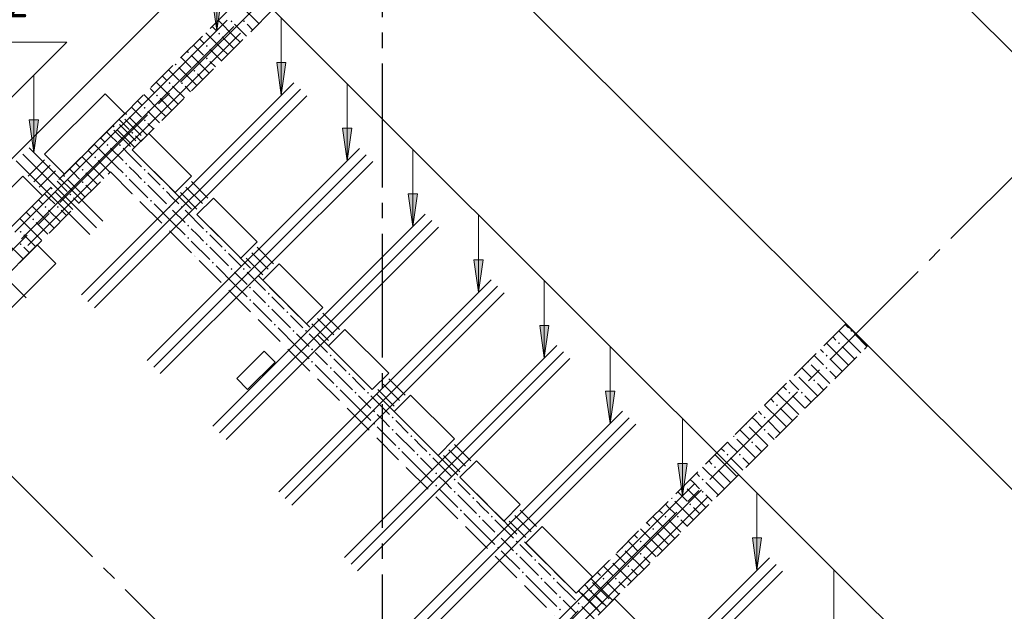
# Model space of a CAD drawing. Header units: millimetres. Extents: x 0 to 42908, y 0 to 59400.
# Tile 17 of 33: x 24034 to 30387, y 29402 to 33223. Entities that reach past the tile are written whole.
import ezdxf

# ---------------------------------------------------------------- set-up
doc = ezdxf.new("R2010")
doc.units = ezdxf.units.MM
doc.linetypes.add('______2', pattern=[270, 200, -70])
doc.linetypes.add('______5', pattern=[1100, 800, -100, 100, -100])
for name, color, linetype, lineweight in [('S1 Стержни арматуры фон', 7, 'Continuous', 25), ('Standard', 7, 'Continuous', 25), ('Оси', 40, '______5', 18), ('Позиционная метка номер позиции', 7, 'Continuous', 13), ('Поперечное армирование AW фон', 7, 'Continuous', 25)]:
    doc.layers.add(name, color=color, linetype=linetype, lineweight=lineweight)
doc.layers.add('ЖБ Перекрытие верхний уровень', color=7, linetype='Continuous', lineweight=25, true_color=0xe0e0ff)
doc.layers.add('ЖБ Стена верхний уровень', color=7, linetype='Continuous', lineweight=25, true_color=0x006e00)
doc.styles.add('GOST 2.304-81', font='txt')

msp = doc.modelspace()

# ---------------------------------------------------------------- hatches: boundary and pattern name
at = {"layer": 'ЖБ Стена верхний уровень', "linetype": 'Continuous', "lineweight": 18, "transparency": 33554687}
for points in [[(25394.5, 33213.1), (25401, 33219.6), (25407.5, 33213.1), (25401, 33206.6)], [(25474.5, 33213.1), (25481, 33219.6), (25487.5, 33213.1), (25481, 33206.6)], [(25314.5, 33133.1), (25321, 33139.6), (25327.4, 33133.1), (25321, 33126.6)], [(25234.5, 33053.1), (25240.9, 33059.6), (25247.4, 33053.1), (25240.9, 33046.6)], [(25114.5, 33013.1), (25121, 33019.6), (25127.4, 33013.1), (25121, 33006.6)], [(25234.5, 32973.1), (25240.9, 32979.6), (25247.4, 32973.1), (25240.9, 32966.6)], [(25034.5, 32933.1), (25040.9, 32939.6), (25047.4, 32933.1), (25040.9, 32926.6)], [(25154.4, 32893.1), (25160.9, 32899.6), (25167.4, 32893.1), (25160.9, 32886.6)], [(24994.5, 32813.1), (25001, 32819.6), (25007.5, 32813.1), (25001, 32806.6)], [(25074.5, 32813.1), (25081, 32819.6), (25087.5, 32813.1), (25081, 32806.6)], [(24914.5, 32733.1), (24921, 32739.6), (24927.4, 32733.1), (24921, 32726.6)], [(24834.5, 32653.1), (24840.9, 32659.6), (24847.4, 32653.1), (24840.9, 32646.6)], [(24714.5, 32613.1), (24721, 32619.6), (24727.4, 32613.1), (24721, 32606.6)], [(24634.5, 32533.1), (24640.9, 32539.6), (24647.4, 32533.1), (24640.9, 32526.6)], [(24834.5, 32573.1), (24840.9, 32579.6), (24847.4, 32573.1), (24840.9, 32566.6)], [(24754.4, 32493.1), (24760.9, 32499.6), (24767.4, 32493.1), (24760.9, 32486.6)], [(24594.5, 32413.1), (24601, 32419.6), (24607.5, 32413.1), (24601, 32406.6)], [(24674.5, 32413.1), (24681, 32419.6), (24687.5, 32413.1), (24681, 32406.6)], [(24514.5, 32333.1), (24521, 32339.6), (24527.4, 32333.1), (24521, 32326.6)], [(24714.5, 32293.1), (24721, 32299.6), (24727.4, 32293.1), (24721, 32286.6)], [(24314.5, 32213.1), (24321, 32219.6), (24327.4, 32213.1), (24321, 32206.6)], [(24434.5, 32253.1), (24440.9, 32259.6), (24447.4, 32253.1), (24440.9, 32246.6)], [(24714.5, 32213.1), (24721, 32219.6), (24727.4, 32213.1), (24721, 32206.6)], [(24834.5, 32253.1), (24840.9, 32259.6), (24847.4, 32253.1), (24840.9, 32246.6)], [(24434.5, 32173.1), (24440.9, 32179.6), (24447.4, 32173.1), (24440.9, 32166.6)], [(24834.5, 32173.1), (24840.9, 32179.6), (24847.4, 32173.1), (24840.9, 32166.6)], [(24234.5, 32133.1), (24240.9, 32139.6), (24247.4, 32133.1), (24240.9, 32126.6)], [(24354.4, 32093.1), (24360.9, 32099.6), (24367.4, 32093.1), (24360.9, 32086.6)], [(24760.5, 32099.2), (24760.9, 32099.6), (24767.4, 32093.1), (24767, 32092.7)], [(24954.4, 32133.1), (24960.9, 32139.6), (24967.4, 32133.1), (24960.9, 32126.6)], [(24874.5, 32053.1), (24881, 32059.6), (24887.5, 32053.1), (24881, 32046.6)], [(24194.5, 32013.1), (24201, 32019.6), (24207.5, 32013.1), (24201, 32006.6)], [(24274.5, 32013.1), (24281, 32019.6), (24287.5, 32013.1), (24281, 32006.6)], [(24994.5, 32013.1), (25001, 32019.6), (25007.5, 32013.1), (25001, 32006.6)], [(25074.5, 32013.1), (25081, 32019.6), (25087.5, 32013.1), (25081, 32006.6)], [(24114.5, 31933.1), (24121, 31939.6), (24127.4, 31933.1), (24121, 31926.6)], [(24920.5, 31939.2), (24921, 31939.6), (24927.4, 31933.1), (24927, 31932.7)], [(25114.5, 31893.1), (25121, 31899.6), (25127.4, 31893.1), (25121, 31886.6)], [(24034.5, 31853.1), (24040.9, 31859.6), (24047.4, 31853.1), (24040.9, 31846.6)], [(25234.5, 31853.1), (25240.9, 31859.6), (25247.4, 31853.1), (25240.9, 31846.6)], [(24034.5, 31773.1), (24040.9, 31779.6), (24047.4, 31773.1), (24040.9, 31766.6)], [(25114.5, 31813.1), (25121, 31819.6), (25127.4, 31813.1), (25121, 31806.6)], [(25234.5, 31773.1), (25240.9, 31779.6), (25247.4, 31773.1), (25240.9, 31766.6)], [(25354.4, 31733.1), (25360.9, 31739.6), (25367.4, 31733.1), (25360.9, 31726.6)], [(25160.5, 31699.2), (25160.9, 31699.6), (25167.4, 31693.1), (25167, 31692.7)], [(25274.5, 31653.1), (25281, 31659.6), (25287.5, 31653.1), (25281, 31646.6)], [(25394.5, 31613.1), (25401, 31619.6), (25407.5, 31613.1), (25401, 31606.6)], [(25474.5, 31613.1), (25481, 31619.6), (25487.5, 31613.1), (25481, 31606.6)], [(25320.5, 31539.2), (25321, 31539.6), (25327.4, 31533.1), (25327, 31532.7)], [(25514.5, 31493.1), (25521, 31499.6), (25527.4, 31493.1), (25521, 31486.6)], [(25634.5, 31453.1), (25640.9, 31459.6), (25647.4, 31453.1), (25640.9, 31446.6)], [(25514.5, 31413.1), (25521, 31419.6), (25527.4, 31413.1), (25521, 31406.6)], [(25634.5, 31373.1), (25640.9, 31379.6), (25647.4, 31373.1), (25640.9, 31366.6)], [(25754.4, 31333.1), (25760.9, 31339.6), (25767.4, 31333.1), (25760.9, 31326.6)], [(25560.5, 31299.2), (25560.9, 31299.6), (25567.4, 31293.1), (25567, 31292.7)], [(25674.5, 31253.1), (25681, 31259.6), (25687.5, 31253.1), (25681, 31246.6)], [(25794.5, 31213.1), (25801, 31219.6), (25807.5, 31213.1), (25801, 31206.6)], [(25874.5, 31213.1), (25881, 31219.6), (25887.5, 31213.1), (25881, 31206.6)], [(29394.5, 31213.1), (29401, 31219.6), (29407.5, 31213.1), (29401, 31206.6)], [(25720.5, 31139.2), (25721, 31139.6), (25727.4, 31133.1), (25727, 31132.7)], [(29314.5, 31133.1), (29321, 31139.6), (29327.4, 31133.1), (29321, 31126.6)], [(25914.5, 31093.1), (25921, 31099.6), (25927.4, 31093.1), (25921, 31086.6)], [(25914.5, 31013.1), (25921, 31019.6), (25927.4, 31013.1), (25921, 31006.6)], [(26034.5, 31053.1), (26040.9, 31059.6), (26047.4, 31053.1), (26040.9, 31046.6)], [(29123.7, 31016.9), (29127.4, 31013.1), (29121, 31006.6), (29117.2, 31010.4)], [(29234.5, 31053.1), (29240.9, 31059.6), (29247.4, 31053.1), (29240.9, 31046.6)], [(26034.5, 30973.1), (26040.9, 30979.6), (26047.4, 30973.1), (26040.9, 30966.6)], [(29234.5, 30973.1), (29240.9, 30979.6), (29247.4, 30973.1), (29240.9, 30966.6)], [(25960.5, 30899.2), (25960.9, 30899.6), (25967.4, 30893.1), (25967, 30892.7)], [(26154.4, 30933.1), (26160.9, 30939.6), (26167.4, 30933.1), (26160.9, 30926.6)], [(29043.7, 30936.9), (29047.4, 30933.1), (29040.9, 30926.6), (29037.2, 30930.4)], [(29154.4, 30893.1), (29160.9, 30899.6), (29167.4, 30893.1), (29160.9, 30886.6)], [(26074.5, 30853.1), (26081, 30859.6), (26087.5, 30853.1), (26081, 30846.6)], [(26194.5, 30813.1), (26201, 30819.6), (26207.5, 30813.1), (26201, 30806.6)], [(26274.5, 30813.1), (26281, 30819.6), (26287.5, 30813.1), (26281, 30806.6)], [(28994.5, 30813.1), (29001, 30819.6), (29007.5, 30813.1), (29001, 30806.6)], [(29074.5, 30813.1), (29081, 30819.6), (29087.5, 30813.1), (29081, 30806.6)], [(26120.5, 30739.2), (26121, 30739.6), (26127.4, 30733.1), (26127, 30732.7)], [(26314.5, 30693.1), (26321, 30699.6), (26327.4, 30693.1), (26321, 30686.6)], [(28914.5, 30733.1), (28921, 30739.6), (28927.4, 30733.1), (28921, 30726.6)], [(26434.5, 30653.1), (26440.9, 30659.6), (26447.4, 30653.1), (26440.9, 30646.6)], [(28834.5, 30653.1), (28840.9, 30659.6), (28847.4, 30653.1), (28840.9, 30646.6)], [(26314.5, 30613.1), (26321, 30619.6), (26327.4, 30613.1), (26321, 30606.6)], [(26434.5, 30573.1), (26440.9, 30579.6), (26447.4, 30573.1), (26440.9, 30566.6)], [(28723.7, 30616.9), (28727.4, 30613.1), (28721, 30606.6), (28717.2, 30610.4)], [(28834.5, 30573.1), (28840.9, 30579.6), (28847.4, 30573.1), (28840.9, 30566.6)], [(26360.5, 30499.2), (26360.9, 30499.6), (26367.4, 30493.1), (26367, 30492.7)], [(26554.4, 30533.1), (26560.9, 30539.6), (26567.4, 30533.1), (26560.9, 30526.6)], [(28643.7, 30536.9), (28647.4, 30533.1), (28640.9, 30526.6), (28637.2, 30530.4)], [(28754.4, 30493.1), (28760.9, 30499.6), (28767.4, 30493.1), (28760.9, 30486.6)], [(26474.5, 30453.1), (26481, 30459.6), (26487.5, 30453.1), (26481, 30446.6)], [(26594.5, 30413.1), (26601, 30419.6), (26607.5, 30413.1), (26601, 30406.6)], [(26674.5, 30413.1), (26681, 30419.6), (26687.5, 30413.1), (26681, 30406.6)], [(28594.5, 30413.1), (28601, 30419.6), (28607.5, 30413.1), (28601, 30406.6)], [(28674.5, 30413.1), (28681, 30419.6), (28687.5, 30413.1), (28681, 30406.6)], [(26520.5, 30339.2), (26521, 30339.6), (26527.4, 30333.1), (26527, 30332.7)], [(28514.5, 30333.1), (28521, 30339.6), (28527.4, 30333.1), (28521, 30326.6)], [(26714.5, 30293.1), (26721, 30299.6), (26727.4, 30293.1), (26721, 30286.6)], [(26834.5, 30253.1), (26840.9, 30259.6), (26847.4, 30253.1), (26840.9, 30246.6)], [(28434.5, 30253.1), (28440.9, 30259.6), (28447.4, 30253.1), (28440.9, 30246.6)], [(26714.5, 30213.1), (26721, 30219.6), (26727.4, 30213.1), (26721, 30206.6)], [(26834.5, 30173.1), (26840.9, 30179.6), (26847.4, 30173.1), (26840.9, 30166.6)], [(28323.7, 30216.9), (28327.4, 30213.1), (28321, 30206.6), (28317.2, 30210.4)], [(28434.5, 30173.1), (28440.9, 30179.6), (28447.4, 30173.1), (28440.9, 30166.6)], [(26954.4, 30133.1), (26960.9, 30139.6), (26967.4, 30133.1), (26960.9, 30126.6)], [(28243.7, 30136.9), (28247.4, 30133.1), (28240.9, 30126.6), (28237.2, 30130.4)], [(26760.5, 30099.2), (26760.9, 30099.6), (26767.4, 30093.1), (26767, 30092.7)], [(26874.5, 30053.1), (26881, 30059.6), (26887.5, 30053.1), (26881, 30046.6)], [(28354.4, 30093.1), (28360.9, 30099.6), (28367.4, 30093.1), (28360.9, 30086.6)], [(26994.5, 30013.1), (27001, 30019.6), (27007.5, 30013.1), (27001, 30006.6)], [(27074.5, 30013.1), (27081, 30019.6), (27087.5, 30013.1), (27081, 30006.6)], [(28194.5, 30013.1), (28201, 30019.6), (28207.5, 30013.1), (28201, 30006.6)], [(28274.5, 30013.1), (28281, 30019.6), (28287.5, 30013.1), (28281, 30006.6)], [(26920.5, 29939.2), (26921, 29939.6), (26927.4, 29933.1), (26927, 29932.7)], [(28114.5, 29933.1), (28121, 29939.6), (28127.4, 29933.1), (28121, 29926.6)], [(27114.5, 29893.1), (27121, 29899.6), (27127.4, 29893.1), (27121, 29886.6)], [(27114.5, 29813.1), (27121, 29819.6), (27127.4, 29813.1), (27121, 29806.6)], [(27234.5, 29853.1), (27240.9, 29859.6), (27247.4, 29853.1), (27240.9, 29846.6)], [(27923.7, 29816.9), (27927.4, 29813.1), (27921, 29806.6), (27917.2, 29810.4)], [(28034.5, 29853.1), (28040.9, 29859.6), (28047.4, 29853.1), (28040.9, 29846.6)], [(27234.5, 29773.1), (27240.9, 29779.6), (27247.4, 29773.1), (27240.9, 29766.6)], [(27354.4, 29733.1), (27360.9, 29739.6), (27367.4, 29733.1), (27360.9, 29726.6)], [(27843.7, 29736.9), (27847.4, 29733.1), (27840.9, 29726.6), (27837.2, 29730.4)], [(28034.5, 29773.1), (28040.9, 29779.6), (28047.4, 29773.1), (28040.9, 29766.6)], [(27160.5, 29699.2), (27160.9, 29699.6), (27167.4, 29693.1), (27167, 29692.7)], [(27954.4, 29693.1), (27960.9, 29699.6), (27967.4, 29693.1), (27960.9, 29686.6)], [(27274.5, 29653.1), (27281, 29659.6), (27287.5, 29653.1), (27281, 29646.6)], [(27394.5, 29613.1), (27401, 29619.6), (27407.5, 29613.1), (27401, 29606.6)], [(27474.5, 29613.1), (27481, 29619.6), (27487.5, 29613.1), (27481, 29606.6)], [(27794.5, 29613.1), (27801, 29619.6), (27807.5, 29613.1), (27801, 29606.6)], [(27874.5, 29613.1), (27881, 29619.6), (27887.5, 29613.1), (27881, 29606.6)], [(27320.5, 29539.2), (27321, 29539.6), (27327.4, 29533.1), (27327, 29532.7)], [(27514.5, 29493.1), (27521, 29499.6), (27527.4, 29493.1), (27521, 29486.6)], [(27714.5, 29533.1), (27721, 29539.6), (27727.4, 29533.1), (27721, 29526.6)], [(27514.5, 29413.1), (27521, 29419.6), (27527.4, 29413.1), (27521, 29406.6)], [(27634.5, 29453.1), (27640.9, 29459.6), (27647.4, 29453.1), (27640.9, 29446.6)]]:
    msp.add_hatch(color=7, dxfattribs=at).paths.add_polyline_path(points, flags=16)
at = {"layer": 'Позиционная метка номер позиции', "linetype": 'Continuous', "lineweight": 13, "transparency": 33554687}
for points in [[(25335.4, 33362.5), (25305.4, 33152.5), (25275.5, 33362.5)], [(25752.4, 32945.6), (25722.4, 32735.6), (25692.4, 32945.6)], [(24156.4, 32575.6), (24126.4, 32365.6), (24096.4, 32575.6)], [(26176.6, 32521.3), (26146.6, 32311.3), (26116.6, 32521.3)], [(26600.9, 32097.1), (26570.9, 31887.1), (26540.9, 32097.1)], [(27025.2, 31672.8), (26995.2, 31462.8), (26965.2, 31672.8)], [(27449.4, 31248.5), (27419.4, 31038.5), (27389.4, 31248.5)], [(27873.7, 30824.3), (27843.7, 30614.3), (27813.7, 30824.3)], [(28340.7, 30357.3), (28310.7, 30147.3), (28280.7, 30357.3)], [(28821.6, 29876.4), (28791.6, 29666.4), (28761.6, 29876.4)]]:
    msp.add_hatch(color=7, dxfattribs=at).paths.add_polyline_path(points, flags=16)

# ---------------------------------------------------------------- linework, layer by layer
at = {"layer": 'S1 Стержни арматуры фон', "color": 7, "linetype": 'Continuous', "lineweight": 35, "transparency": 33554687}
for p, q in [((24002.9, 31850), (25373.3, 33220.4)), ((24002.9, 31850), (25373.3, 33220.4)), ((24045.3, 31807.6), (25415.7, 33177.9)), ((24045.3, 31807.6), (25415.7, 33177.9)), ((24087.8, 31765.1), (25458.1, 33135.5)), ((24087.8, 31765.1), (25458.1, 33135.5)), ((24432.5, 31445.7), (25802.9, 32816.1)), ((24432.5, 31445.7), (25802.9, 32816.1)), ((24474.9, 31403.3), (25845.3, 32773.7)), ((24474.9, 31403.3), (25845.3, 32773.7)), ((24517.3, 31360.9), (25887.7, 32731.2)), ((24517.3, 31360.9), (25887.7, 32731.2)), ((24053.7, 32353.4), (24528.9, 31878.2)), ((24096.2, 32395.8), (24571.4, 31920.6)), ((24856.8, 31021.4), (26227.1, 32391.8)), ((24856.8, 31021.4), (26227.1, 32391.8)), ((24899.2, 30979), (26269.6, 32349.4)), ((24899.2, 30979), (26269.6, 32349.4)), ((24011.3, 32310.9), (24486.5, 31835.8)), ((24941.6, 30936.6), (26312, 32307)), ((24941.6, 30936.6), (26312, 32307)), ((25281, 30597.2), (26651.4, 31967.5)), ((25281, 30597.2), (26651.4, 31967.5)), ((23601.2, 31900.8), (24076.4, 31425.6)), ((25323.4, 30554.7), (26693.8, 31925.1)), ((25323.4, 30554.7), (26693.8, 31925.1)), ((25365.9, 30512.3), (26736.2, 31882.7)), ((25365.9, 30512.3), (26736.2, 31882.7)), ((25705.3, 30172.9), (27075.7, 31543.3)), ((25705.3, 30172.9), (27075.7, 31543.3)), ((25747.7, 30130.5), (27118.1, 31500.9)), ((25747.7, 30130.5), (27118.1, 31500.9)), ((25790.1, 30088.1), (27160.5, 31458.4)), ((25790.1, 30088.1), (27160.5, 31458.4)), ((26129.6, 29748.6), (27499.9, 31119)), ((26129.6, 29748.6), (27499.9, 31119)), ((26172, 29706.2), (27542.4, 31076.6)), ((26172, 29706.2), (27542.4, 31076.6)), ((26214.4, 29663.8), (27584.8, 31034.2)), ((26214.4, 29663.8), (27584.8, 31034.2)), ((26553.8, 29324.4), (27924.2, 30694.8)), ((26553.8, 29324.4), (27924.2, 30694.8)), ((26596.2, 29282), (27966.6, 30652.3)), ((26596.2, 29282), (27966.6, 30652.3)), ((26638.7, 29239.5), (28009, 30609.9)), ((26638.7, 29239.5), (28009, 30609.9)), ((27020.8, 28857.4), (28391.1, 30227.8)), ((27020.8, 28857.4), (28391.1, 30227.8)), ((27063.2, 28815), (28433.6, 30185.4)), ((27063.2, 28815), (28433.6, 30185.4)), ((27105.6, 28772.6), (28476, 30143)), ((27105.6, 28772.6), (28476, 30143)), ((27501.7, 28376.5), (28872.1, 29746.9)), ((27501.7, 28376.5), (28872.1, 29746.9)), ((27544.1, 28334.1), (28914.5, 29704.4)), ((27544.1, 28334.1), (28914.5, 29704.4)), ((27586.6, 28291.6), (28956.9, 29662)), ((27586.6, 28291.6), (28956.9, 29662))]:
    msp.add_line(p, q, dxfattribs=at)
at = {"layer": 'Standard', "color": 7, "linetype": 'Continuous', "lineweight": 13, "transparency": 33554687}
msp.add_line((27852.4, 35600.5), (30843.5, 32609.4), dxfattribs=at)
at = {"layer": 'ЖБ Перекрытие верхний уровень', "color": 7, "linetype": 'Continuous', "lineweight": 18, "transparency": 33554687}
for p, q in [((26141.2, 34483.3), (23332.5, 31674.5)), ((31635.4, 28989), (26141.2, 34483.3)), ((24195.2, 32353.4), (24585.6, 32743.8)), ((24585.6, 32743.8), (24712.9, 32616.5)), ((24712.9, 32616.5), (24322.4, 32226.1)), ((24760.9, 32381.7), (24866.9, 32487.7)), ((24866.9, 32487.7), (25142.4, 32212.2)), ((24322.4, 32226.1), (24195.2, 32353.4)), ((25036.4, 32106.1), (24760.9, 32381.7)), ((23700.2, 31858.4), (24053.7, 32212)), ((24053.7, 32212), (24181, 32084.7)), ((25142.4, 32212.2), (25036.4, 32106.1)), ((24181, 32084.7), (23827.5, 31731.1)), ((25177.8, 31964.7), (25283.9, 32070.8)), ((25283.9, 32070.8), (25566.7, 31787.9)), ((25460.6, 31681.9), (25177.8, 31964.7)), ((24147.2, 31768), (23864.3, 31485.1)), ((24267.4, 31647.8), (24147.2, 31768)), ((25566.7, 31787.9), (25460.6, 31681.9)), ((23984.5, 31364.9), (24267.4, 31647.8)), ((25602.1, 31540.5), (25708.1, 31646.5)), ((25708.1, 31646.5), (25991, 31363.7)), ((25884.9, 31257.6), (25602.1, 31540.5)), ((25991, 31363.7), (25884.9, 31257.6)), ((26026.3, 31116.2), (26132.4, 31222.3)), ((26132.4, 31222.3), (26415.2, 30939.4)), ((25611.2, 31081.8), (25434.4, 30905)), ((25681.9, 31011.1), (25611.2, 31081.8)), ((26309.2, 30833.4), (26026.3, 31116.2)), ((25505.1, 30834.3), (25681.9, 31011.1)), ((25434.4, 30905), (25505.1, 30834.3)), ((26415.2, 30939.4), (26309.2, 30833.4)), ((26450.6, 30691.9), (26556.7, 30798)), ((26556.7, 30798), (26839.5, 30515.2)), ((26733.4, 30409.1), (26450.6, 30691.9)), ((26839.5, 30515.2), (26733.4, 30409.1)), ((26874.8, 30267.7), (26980.9, 30373.7)), ((26980.9, 30373.7), (27263.8, 30090.9)), ((27157.7, 29984.8), (26874.8, 30267.7)), ((27263.8, 30090.9), (27157.7, 29984.8)), ((27299.1, 29843.4), (27405.2, 29949.5)), ((27405.2, 29949.5), (27730.7, 29623.9)), ((27624.6, 29517.9), (27299.1, 29843.4)), ((27730.7, 29623.9), (27624.6, 29517.9)), ((27766.1, 29376.4), (27872.1, 29482.5)), ((27872.1, 29482.5), (28211.6, 29143))]:
    msp.add_line(p, q, dxfattribs=at)
at = {"layer": 'ЖБ Стена верхний уровень', "color": 251, "linetype": '______2', "lineweight": 13, "true_color": 0x656565, "transparency": 33554687}
for p, q in [((26358.9, 34262.6), (24619.4, 32523.1)), ((24760.9, 32381.7), (26500.3, 34121.1)), ((24619.4, 32523.1), (23318.4, 31222)), ((27624.6, 29517.9), (24760.9, 32381.7)), ((23459.8, 31080.6), (24619.4, 32240.2)), ((24619.4, 32240.2), (27483.2, 29376.4)), ((29364.1, 31257.4), (27624.6, 29517.9)), ((29505.5, 31115.9), (29364.1, 31257.4)), ((27766.1, 29376.4), (29505.5, 31115.9))]:
    msp.add_line(p, q, dxfattribs=at)
at = {"layer": 'ЖБ Стена верхний уровень', "color": 9, "linetype": 'Continuous', "lineweight": 18, "true_color": 0xc7c7c7, "transparency": 33554687}
for p, q in [((25460.9, 33313.1), (25576.6, 33197.4)), ((25275.2, 33178.9), (25301, 33153.1)), ((25421, 33113.1), (25315.2, 33218.9)), ((25421, 33193.1), (25496.6, 33117.4)), ((25501, 33193.1), (25536.6, 33157.4)), ((25340.9, 33033.1), (25235.2, 33138.9)), ((25340.9, 33113.1), (25416.6, 33037.4)), ((25421, 33113.1), (25456.6, 33077.4)), ((25181, 33033.1), (25155.2, 33058.9)), ((25195.2, 33098.9), (25221, 33073.1)), ((25075.2, 32978.9), (25140.9, 32913.1)), ((25140.9, 32993.1), (25256.6, 32877.4)), ((25221, 32993.1), (25181, 33033.1)), ((25260.9, 33033.1), (25336.6, 32957.4)), ((25340.9, 33033.1), (25376.6, 32997.4)), ((25060.9, 32913.1), (25176.6, 32797.4)), ((25260.9, 32953.1), (25296.6, 32917.4)), ((24955.2, 32858.9), (24981, 32833.1)), ((25021, 32873.1), (24995.2, 32898.9)), ((25060.9, 32833.1), (25021, 32873.1)), ((25181, 32873.1), (25216.6, 32837.4)), ((25021, 32713.1), (24915.2, 32818.9)), ((25021, 32793.1), (25096.6, 32717.4)), ((25101, 32793.1), (25136.6, 32757.4)), ((24940.9, 32633.1), (24835.2, 32738.9)), ((24875.2, 32778.9), (24901, 32753.1)), ((24781, 32633.1), (24755.2, 32658.9)), ((24795.2, 32698.9), (24821, 32673.1)), ((24940.9, 32713.1), (25016.6, 32637.4)), ((25021, 32713.1), (25056.6, 32677.4)), ((24740.9, 32593.1), (24856.6, 32477.4)), ((24821, 32593.1), (24781, 32633.1)), ((24860.9, 32633.1), (24936.6, 32557.4)), ((24940.9, 32633.1), (24976.6, 32597.4)), ((24675.2, 32578.9), (24740.9, 32513.1)), ((24860.9, 32553.1), (24896.6, 32517.4)), ((24621, 32473.1), (24595.2, 32498.9)), ((24660.9, 32433.1), (24621, 32473.1)), ((24660.9, 32513.1), (24776.6, 32397.4)), ((24781, 32473.1), (24816.6, 32437.4)), ((24621, 32313.1), (24515.2, 32418.9)), ((24555.2, 32458.9), (24581, 32433.1)), ((24540.9, 32233.1), (24435.2, 32338.9)), ((24475.2, 32378.9), (24501, 32353.1)), ((24621, 32393.1), (24696.6, 32317.4)), ((24701, 32393.1), (24736.6, 32357.4)), ((24736.6, 32357.4), (24821, 32273.1)), ((24395.2, 32298.9), (24421, 32273.1)), ((24540.9, 32313.1), (24616.6, 32237.4)), ((24621, 32313.1), (24656.6, 32277.4)), ((24656.6, 32277.4), (24701, 32233.1)), ((24696.6, 32317.4), (24701, 32313.1)), ((24381, 32233.1), (24355.2, 32258.9)), ((24421, 32193.1), (24381, 32233.1)), ((24460.9, 32233.1), (24536.6, 32157.4)), ((24540.9, 32233.1), (24576.6, 32197.4)), ((24781, 32233.1), (24740.9, 32273.1)), ((24821, 32193.1), (24781, 32233.1)), ((24860.9, 32233.1), (24940.9, 32153.1)), ((24275.2, 32178.9), (24340.9, 32113.1)), ((24340.9, 32193.1), (24456.6, 32077.4)), ((24460.9, 32153.1), (24496.6, 32117.4)), ((24740.9, 32193.1), (24860.9, 32073.1)), ((24860.9, 32153.1), (24981, 32033.1)), ((24221, 32073.1), (24195.2, 32098.9)), ((24260.9, 32113.1), (24376.6, 31997.4)), ((25021, 32073.1), (24981, 32113.1)), ((24155.2, 32058.9), (24181, 32033.1)), ((24260.9, 32033.1), (24221, 32073.1)), ((24381, 32073.1), (24416.6, 32037.4)), ((25021, 31913.1), (24901, 32033.1)), ((25060.9, 32033.1), (25021, 32073.1)), ((24075.2, 31978.9), (24101, 31953.1)), ((24221, 31913.1), (24115.2, 32018.9)), ((24221, 31993.1), (24296.6, 31917.4)), ((24301, 31993.1), (24336.6, 31957.4)), ((25021, 31993.1), (25101, 31913.1)), ((25101, 31993.1), (25221, 31873.1)), ((24140.9, 31833.1), (24035.2, 31938.9)), ((24140.9, 31913.1), (24216.6, 31837.4)), ((24221, 31913.1), (24256.6, 31877.4)), ((25021, 31913.1), (25101, 31833.1)), ((24060.9, 31833.1), (24136.6, 31757.4)), ((24140.9, 31833.1), (24176.6, 31797.4)), ((25181, 31833.1), (25140.9, 31873.1)), ((25221, 31793.1), (25181, 31833.1)), ((25260.9, 31833.1), (25340.9, 31753.1)), ((23940.9, 31793.1), (24056.6, 31677.4)), ((25140.9, 31793.1), (25260.9, 31673.1)), ((24060.9, 31753.1), (24096.6, 31717.4)), ((25260.9, 31753.1), (25381, 31633.1)), ((25421, 31673.1), (25381, 31713.1)), ((25460.9, 31633.1), (25421, 31673.1)), ((25421, 31513.1), (25301, 31633.1)), ((25421, 31593.1), (25501, 31513.1)), ((25501, 31593.1), (25621, 31473.1)), ((25421, 31513.1), (25501, 31433.1)), ((25581, 31433.1), (25540.9, 31473.1)), ((25540.9, 31393.1), (25660.9, 31273.1)), ((25621, 31393.1), (25581, 31433.1)), ((25660.9, 31433.1), (25740.9, 31353.1)), ((25660.9, 31353.1), (25781, 31233.1)), ((25821, 31273.1), (25781, 31313.1)), ((25860.9, 31233.1), (25821, 31273.1)), ((25821, 31113.1), (25701, 31233.1)), ((29421, 31113.1), (29320.4, 31213.7)), ((29360.4, 31253.7), (29381, 31233.1)), ((25821, 31193.1), (25901, 31113.1)), ((25901, 31193.1), (26021, 31073.1)), ((29340.9, 31033.1), (29240.4, 31133.7)), ((29280.4, 31173.7), (29301, 31153.1)), ((29421, 31193.1), (29501, 31113.1)), ((25821, 31113.1), (25901, 31033.1)), ((25981, 31033.1), (25940.9, 31073.1)), ((29200.4, 31093.7), (29221, 31073.1)), ((29340.9, 31113.1), (29421, 31033.1)), ((29421, 31113.1), (29461.9, 31072.2)), ((26021, 30993.1), (25981, 31033.1)), ((26060.9, 31033.1), (26140.9, 30953.1)), ((29181, 31033.1), (29160.4, 31053.7)), ((29221, 30993.1), (29181, 31033.1)), ((29260.9, 31033.1), (29340.9, 30953.1)), ((29340.9, 31033.1), (29381.8, 30992.2)), ((29421, 31033.1), (29421.9, 31032.2)), ((25940.9, 30993.1), (26060.9, 30873.1)), ((26060.9, 30953.1), (26181, 30833.1)), ((29080.4, 30973.7), (29140.9, 30913.1)), ((29140.9, 30993.1), (29260.9, 30873.1)), ((29260.9, 30953.1), (29301.8, 30912.2)), ((26221, 30873.1), (26181, 30913.1)), ((29021, 30873.1), (29000.4, 30893.7)), ((29060.9, 30913.1), (29181, 30793.1)), ((26221, 30713.1), (26101, 30833.1)), ((26260.9, 30833.1), (26221, 30873.1)), ((29021, 30713.1), (28920.4, 30813.7)), ((28960.4, 30853.7), (28981, 30833.1)), ((29060.9, 30833.1), (29021, 30873.1)), ((29181, 30873.1), (29221.8, 30832.2)), ((26221, 30793.1), (26301, 30713.1)), ((26301, 30793.1), (26421, 30673.1)), ((28880.4, 30773.7), (28901, 30753.1)), ((29021, 30793.1), (29101, 30713.1)), ((29101, 30793.1), (29141.8, 30752.2)), ((26221, 30713.1), (26301, 30633.1)), ((28800.4, 30693.7), (28821, 30673.1)), ((28940.9, 30633.1), (28840.4, 30733.7)), ((28940.9, 30713.1), (29021, 30633.1)), ((29021, 30713.1), (29061.9, 30672.2)), ((26381, 30633.1), (26340.9, 30673.1)), ((26421, 30593.1), (26381, 30633.1)), ((26460.9, 30633.1), (26540.9, 30553.1)), ((28781, 30633.1), (28760.4, 30653.7)), ((28821, 30593.1), (28781, 30633.1)), ((28860.9, 30633.1), (28940.9, 30553.1)), ((28940.9, 30633.1), (28981.8, 30592.2)), ((29021, 30633.1), (29021.9, 30632.2)), ((26340.9, 30593.1), (26460.9, 30473.1)), ((28680.4, 30573.7), (28740.9, 30513.1)), ((28740.9, 30593.1), (28860.9, 30473.1)), ((26460.9, 30553.1), (26581, 30433.1)), ((26621, 30473.1), (26581, 30513.1)), ((28660.9, 30513.1), (28781, 30393.1)), ((28860.9, 30553.1), (28901.8, 30512.2)), ((26621, 30313.1), (26501, 30433.1)), ((26660.9, 30433.1), (26621, 30473.1)), ((28560.4, 30453.7), (28581, 30433.1)), ((28621, 30473.1), (28600.4, 30493.7)), ((28660.9, 30433.1), (28621, 30473.1)), ((28781, 30473.1), (28821.8, 30432.2)), ((26621, 30393.1), (26701, 30313.1)), ((26701, 30393.1), (26821, 30273.1)), ((28480.4, 30373.7), (28501, 30353.1)), ((28621, 30313.1), (28520.4, 30413.7)), ((28621, 30393.1), (28701, 30313.1)), ((28701, 30393.1), (28741.8, 30352.2)), ((26621, 30313.1), (26701, 30233.1)), ((28540.9, 30233.1), (28440.4, 30333.7)), ((28540.9, 30313.1), (28621, 30233.1)), ((28621, 30313.1), (28661.9, 30272.2)), ((26781, 30233.1), (26740.9, 30273.1)), ((28381, 30233.1), (28360.4, 30253.7)), ((28400.4, 30293.7), (28421, 30273.1)), ((26740.9, 30193.1), (26860.9, 30073.1)), ((26821, 30193.1), (26781, 30233.1)), ((26860.9, 30233.1), (26940.9, 30153.1)), ((28340.9, 30193.1), (28460.9, 30073.1)), ((28421, 30193.1), (28381, 30233.1)), ((28460.9, 30233.1), (28540.9, 30153.1)), ((28540.9, 30233.1), (28581.8, 30192.2)), ((28621, 30233.1), (28621.9, 30232.2)), ((26860.9, 30153.1), (26981, 30033.1)), ((28280.4, 30173.7), (28340.9, 30113.1)), ((28460.9, 30153.1), (28501.8, 30112.2)), ((27021, 30073.1), (26981, 30113.1)), ((27060.9, 30033.1), (27021, 30073.1)), ((28160.4, 30053.7), (28181, 30033.1)), ((28221, 30073.1), (28200.4, 30093.7)), ((28260.9, 30033.1), (28221, 30073.1)), ((28260.9, 30113.1), (28381, 29993.1)), ((28381, 30073.1), (28421.8, 30032.2)), ((27021, 29913.1), (26901, 30033.1)), ((27021, 29993.1), (27101, 29913.1)), ((27101, 29993.1), (27221, 29873.1)), ((28221, 29913.1), (28120.4, 30013.7)), ((28221, 29993.1), (28301, 29913.1)), ((28301, 29993.1), (28341.8, 29952.2)), ((28140.9, 29833.1), (28040.4, 29933.7)), ((28080.4, 29973.7), (28101, 29953.1)), ((27021, 29913.1), (27101, 29833.1)), ((27181, 29833.1), (27140.9, 29873.1)), ((28000.4, 29893.7), (28021, 29873.1)), ((28140.9, 29913.1), (28221, 29833.1)), ((28221, 29913.1), (28261.9, 29872.2)), ((27221, 29793.1), (27181, 29833.1)), ((27260.9, 29833.1), (27340.9, 29753.1)), ((27981, 29833.1), (27960.4, 29853.7)), ((28021, 29793.1), (27981, 29833.1)), ((28060.9, 29833.1), (28140.9, 29753.1)), ((28140.9, 29833.1), (28181.8, 29792.2)), ((28221, 29833.1), (28221.9, 29832.2)), ((27140.9, 29793.1), (27260.9, 29673.1)), ((27260.9, 29753.1), (27381, 29633.1)), ((27880.4, 29773.7), (27940.9, 29713.1)), ((27940.9, 29793.1), (28060.9, 29673.1)), ((28060.9, 29753.1), (28101.8, 29712.2)), ((27421, 29673.1), (27381, 29713.1)), ((27460.9, 29633.1), (27421, 29673.1)), ((27821, 29673.1), (27800.4, 29693.7)), ((27860.9, 29633.1), (27821, 29673.1)), ((27860.9, 29713.1), (27981, 29593.1)), ((27981, 29673.1), (28021.8, 29632.2)), ((27421, 29513.1), (27301, 29633.1)), ((27821, 29513.1), (27720.4, 29613.7)), ((27760.4, 29653.7), (27781, 29633.1)), ((27421, 29593.1), (27501, 29513.1)), ((27501, 29593.1), (27621, 29473.1)), ((27680.4, 29573.7), (27701, 29553.1)), ((27821, 29593.1), (27901, 29513.1)), ((27901, 29593.1), (27941.9, 29552.2)), ((27421, 29513.1), (27501, 29433.1)), ((27740.9, 29433.1), (27640.4, 29533.7)), ((27740.9, 29513.1), (27821, 29433.1)), ((27821, 29513.1), (27861.9, 29472.2)), ((27581, 29433.1), (27540.9, 29473.1)), ((27621, 29393.1), (27581, 29433.1)), ((27660.9, 29433.1), (27740.9, 29353.1)), ((27740.9, 29433.1), (27781.8, 29392.2)), ((27821, 29433.1), (27821.9, 29432.2))]:
    msp.add_line(p, q, dxfattribs=at)
at = {"layer": 'Оси', "color": 8, "linetype": '______5', "lineweight": -3, "transparency": 33554687}
for p, q in [((26374, 51640), (26374, 7100)), ((9515.6, 17263.7), (28171.9, 35920)), ((29170.5, 25087.1), (21090.3, 33167.2)), ((12153.1, 13919.1), (31163, 32929))]:
    msp.add_line(p, q, dxfattribs=at)
at = {"layer": 'Позиционная метка номер позиции', "color": 7, "linetype": 'Continuous', "lineweight": 13, "transparency": 33554687}
for p, q in [((25305.4, 33152.5), (25305.4, 33652.5)), ((25305.4, 33152.5), (25275.5, 33362.5)), ((25335.4, 33362.5), (25305.4, 33152.5)), ((25722.4, 32735.6), (25722.4, 33235.6)), ((25305.4, 33152.5), (25305.4, 33152.5)), ((25305.4, 33152.5), (25305.4, 33152.5)), ((25305.4, 33152.5), (25305.4, 33152.5)), ((25722.4, 32735.6), (25692.4, 32945.6)), ((25692.4, 32945.6), (25752.4, 32945.6)), ((25722.4, 32945.6), (25722.4, 32960.6)), ((25752.4, 32945.6), (25722.4, 32735.6)), ((24126.4, 32365.6), (24126.4, 32865.6)), ((26146.6, 32311.3), (26146.6, 32811.3)), ((25722.4, 32735.6), (25722.4, 32735.6)), ((25722.4, 32735.6), (25722.4, 32735.6)), ((25722.4, 32735.6), (25722.4, 32735.6)), ((24126.4, 32365.6), (24096.4, 32575.6)), ((24096.4, 32575.6), (24156.4, 32575.6)), ((24126.4, 32575.6), (24126.4, 32590.6)), ((24156.4, 32575.6), (24126.4, 32365.6)), ((26146.6, 32521.3), (26146.6, 32536.3)), ((26146.6, 32311.3), (26116.6, 32521.3)), ((26116.6, 32521.3), (26176.6, 32521.3)), ((26176.6, 32521.3), (26146.6, 32311.3)), ((24126.4, 32365.6), (24126.4, 32365.6)), ((24126.4, 32365.6), (24126.4, 32365.6)), ((24126.4, 32365.6), (24126.4, 32365.6)), ((26570.9, 31887.1), (26570.9, 32387.1)), ((26146.6, 32311.3), (26146.6, 32311.3)), ((26146.6, 32311.3), (26146.6, 32311.3)), ((26146.6, 32311.3), (26146.6, 32311.3)), ((26570.9, 31887.1), (26540.9, 32097.1)), ((26540.9, 32097.1), (26600.9, 32097.1)), ((26570.9, 32097.1), (26570.9, 32112.1)), ((26600.9, 32097.1), (26570.9, 31887.1)), ((26995.2, 31462.8), (26995.2, 31962.8)), ((26570.9, 31887.1), (26570.9, 31887.1)), ((26570.9, 31887.1), (26570.9, 31887.1)), ((26570.9, 31887.1), (26570.9, 31887.1)), ((26995.2, 31462.8), (26965.2, 31672.8)), ((26965.2, 31672.8), (27025.2, 31672.8)), ((26995.2, 31672.8), (26995.2, 31687.8)), ((27025.2, 31672.8), (26995.2, 31462.8)), ((27419.4, 31038.5), (27419.4, 31538.5)), ((26995.2, 31462.8), (26995.2, 31462.8)), ((26995.2, 31462.8), (26995.2, 31462.8)), ((26995.2, 31462.8), (26995.2, 31462.8)), ((27419.4, 31248.5), (27419.4, 31263.5)), ((27419.4, 31038.5), (27389.4, 31248.5)), ((27389.4, 31248.5), (27449.4, 31248.5)), ((27449.4, 31248.5), (27419.4, 31038.5)), ((27843.7, 30614.3), (27843.7, 31114.3)), ((27419.4, 31038.5), (27419.4, 31038.5)), ((27419.4, 31038.5), (27419.4, 31038.5)), ((27419.4, 31038.5), (27419.4, 31038.5)), ((27843.7, 30614.3), (27813.7, 30824.3)), ((27813.7, 30824.3), (27873.7, 30824.3)), ((27843.7, 30824.3), (27843.7, 30839.3)), ((27873.7, 30824.3), (27843.7, 30614.3)), ((28310.7, 30147.3), (28310.7, 30647.3)), ((27843.7, 30614.3), (27843.7, 30614.3)), ((27843.7, 30614.3), (27843.7, 30614.3)), ((27843.7, 30614.3), (27843.7, 30614.3)), ((28310.7, 30357.3), (28310.7, 30372.3)), ((28310.7, 30147.3), (28280.7, 30357.3)), ((28280.7, 30357.3), (28340.7, 30357.3)), ((28340.7, 30357.3), (28310.7, 30147.3)), ((28310.7, 30147.3), (28310.7, 30147.3)), ((28310.7, 30147.3), (28310.7, 30147.3)), ((28310.7, 30147.3), (28310.7, 30147.3)), ((28791.6, 29666.4), (28791.6, 30166.4)), ((28791.6, 29666.4), (28761.6, 29876.4)), ((28761.6, 29876.4), (28821.6, 29876.4)), ((28791.6, 29876.4), (28791.6, 29891.4)), ((28821.6, 29876.4), (28791.6, 29666.4)), ((29286.6, 29171.4), (29286.6, 29671.4)), ((28791.6, 29666.4), (28791.6, 29666.4)), ((28791.6, 29666.4), (28791.6, 29666.4)), ((28791.6, 29666.4), (28791.6, 29666.4))]:
    msp.add_line(p, q, dxfattribs=at)
for points in [[(30219.8, 28238.1), (30219.8, 28738.1), (25001.4, 33956.6), (24201.4, 33956.6)], [(23631.4, 31870.6), (23631.4, 32370.6), (24338.5, 33077.7), (23538.5, 33077.7)]]:
    msp.add_lwpolyline(points, dxfattribs=at)
at = {"layer": 'Поперечное армирование AW фон', "color": 7, "linetype": 'Continuous', "lineweight": 35, "transparency": 33554687}
for p, q in [((24677.5, 32545.8), (24783.6, 32439.7)), ((24712.9, 32581.1), (24818.9, 32475.1)), ((24642.1, 32510.4), (24748.2, 32404.4)), ((24195.1, 32318), (24089.1, 32212)), ((24230.5, 32282.7), (24124.4, 32176.6)), ((24265.8, 32247.3), (24159.8, 32141.3)), ((25142.4, 32176.9), (25248.5, 32070.8)), ((25071.7, 32106.1), (25177.8, 32000.1)), ((25107.1, 32141.5), (25213.1, 32035.4)), ((25531.3, 31717.2), (25637.4, 31611.2)), ((25566.7, 31752.6), (25672.8, 31646.5)), ((25496, 31681.9), (25602.1, 31575.8)), ((25991, 31328.3), (26097, 31222.3)), ((25955.6, 31293), (26061.7, 31186.9)), ((25920.2, 31257.6), (26026.3, 31151.5)), ((26415.2, 30904.1), (26521.3, 30798)), ((26344.5, 30833.4), (26450.6, 30727.3)), ((26379.9, 30868.7), (26485.9, 30762.6)), ((26804.1, 30444.4), (26910.2, 30338.4)), ((26839.5, 30479.8), (26945.6, 30373.7)), ((26768.8, 30409.1), (26874.8, 30303)), ((27263.7, 30055.5), (27369.8, 29949.5)), ((27228.4, 30020.2), (27334.5, 29914.1)), ((27193, 29984.8), (27299.1, 29878.8)), ((27695.3, 29553.2), (27801.4, 29447.2)), ((27730.7, 29588.6), (27836.8, 29482.5)), ((27660, 29517.9), (27766.1, 29411.8))]:
    msp.add_line(p, q, dxfattribs=at)

# ---------------------------------------------------------------- texts
at = {"layer": 'Standard', "color": 7, "linetype": 'Continuous', "lineweight": 25, "transparency": 33554687, "insert": (23521.8, 33169.4), "char_height": 250, "width": 728.955, "attachment_point": 7, "style": 'GOST 2.304-81'}
msp.add_mtext('Кр-2', dxfattribs=at)

doc.saveas('drawing.dxf')
